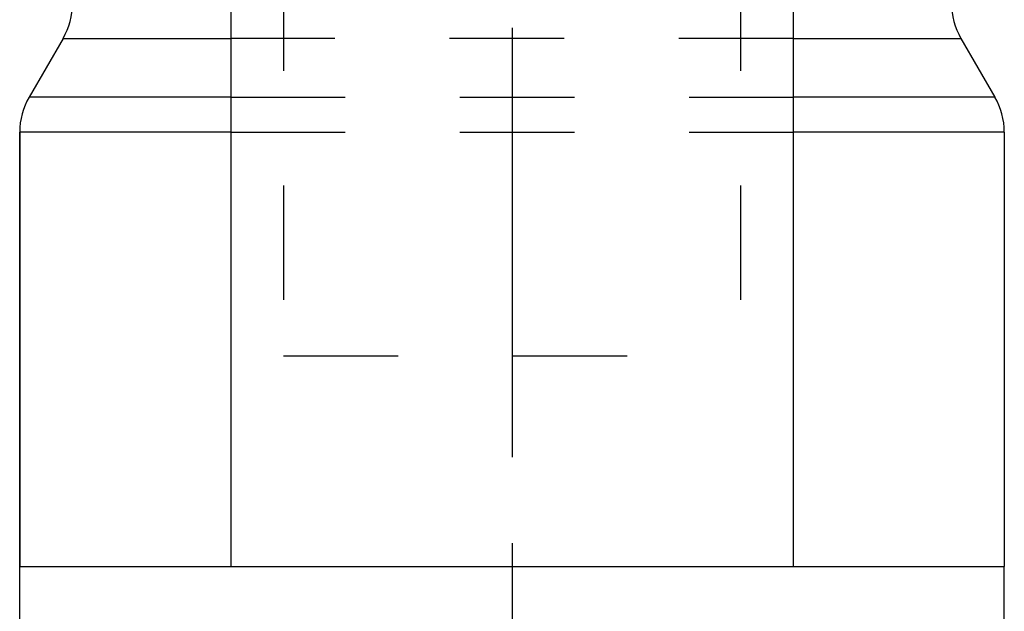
# Model space of a CAD drawing. Header units: millimetres. Extents: x 416 to 584, y 372 to 628.
# Tile 2 of 6: x 472 to 528, y 477 to 511. Entities that reach past the tile are written whole.
import ezdxf

# ---------------------------------------------------------------- set-up
doc = ezdxf.new("R2010")
doc.units = ezdxf.units.MM
doc.header["$LTSCALE"] = 65.185185
doc.linetypes.add('CENTER', pattern=[0.6, 0.375, -0.075, 0.075, -0.075])
doc.linetypes.add('HIDDEN', pattern=[0.2, 0.1, -0.1])
for name, color, linetype in [('ACHSEN_S', 7, 'CONTINUOUS'), ('FLAECHEN', 7, 'CONTINUOUS'), ('KOERPER', 7, 'CONTINUOUS'), ('KONST.EL_MIT_GEO', 7, 'CONTINUOUS')]:
    doc.layers.add(name, color=color, linetype=linetype)

msp = doc.modelspace()

# ---------------------------------------------------------------- linework, layer by layer
at = {"layer": 'ACHSEN_S', "color": 2, "linetype": 'CENTER'}
msp.add_line((500, 627.5), (500, 372.5), dxfattribs=at)
at = {"layer": 'FLAECHEN', "color": 8, "linetype": 'HIDDEN'}
for p, q in [((487, 605.5), (487, 491.5)), ((513, 605.5), (513, 491.5)), ((487, 491.5), (513, 491.5)), ((472, 457.266), (472, 479.5)), ((528, 457.266), (528, 479.5))]:
    msp.add_line(p, q, dxfattribs=at)
at = {"layer": 'FLAECHEN', "color": 7, "linetype": 'Continuous'}
for p, q in [((484, 604.5), (484, 479.5)), ((516, 604.5), (516, 479.5)), ((474.464, 509.572), (472.536, 506.232)), ((525.536, 509.572), (527.464, 506.232)), ((472, 479.5), (472, 504.232)), ((528, 504.232), (528, 479.5)), ((472, 479.5), (528, 479.5))]:
    msp.add_line(p, q, dxfattribs=at)
at = {"layer": 'KOERPER', "color": 7, "linetype": 'Continuous'}
for p, q in [((484, 604.5), (484, 479.5)), ((516, 604.5), (516, 479.5)), ((472, 504.232), (472, 479.5))]:
    msp.add_line(p, q, dxfattribs=at)
at = {"layer": 'KOERPER', "color": 8, "linetype": 'HIDDEN'}
msp.add_line((484, 479.5), (516, 479.5), dxfattribs=at)
at = {"layer": 'KONST.EL_MIT_GEO', "color": 8, "linetype": 'HIDDEN'}
for p, q in [((487, 605.5), (487, 491.5)), ((513, 605.5), (513, 491.5)), ((516, 509.572), (484, 509.572)), ((484, 506.232), (516, 506.232)), ((484, 504.232), (516, 504.232))]:
    msp.add_line(p, q, dxfattribs=at)
at = {"layer": 'KONST.EL_MIT_GEO', "color": 7, "linetype": 'Continuous'}
for p, q in [((474.464, 509.572), (472.536, 506.232)), ((474.464, 509.572), (484, 509.572)), ((516, 509.572), (525.536, 509.572)), ((525.536, 509.572), (527.464, 506.232)), ((484, 506.232), (472.536, 506.232)), ((527.464, 506.232), (516, 506.232)), ((484, 504.232), (472, 504.232)), ((528, 504.232), (516, 504.232)), ((472, 457.266), (472, 479.5)), ((528, 457.266), (528, 479.5))]:
    msp.add_line(p, q, dxfattribs=at)
for centre, start, end in [((471, 511.572), 330, 360), ((529, 511.572), 180, 210), ((476, 504.232), 150, 180), ((524, 504.232), 0, 30)]:
    msp.add_arc(centre, 4, start, end, dxfattribs=at)

doc.saveas('drawing.dxf')
